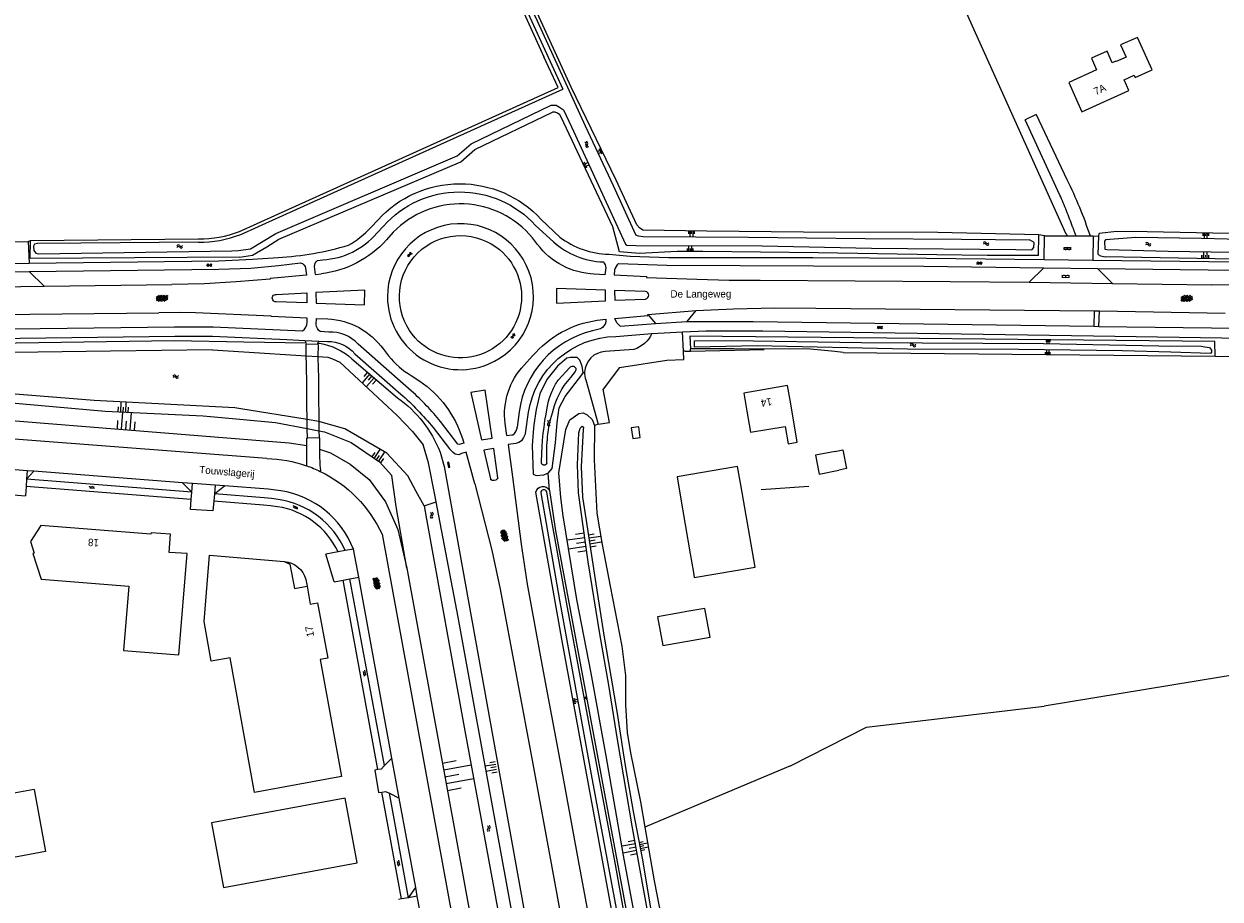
# Model space of a CAD drawing. Extents: x 99476 to 102828, y 406437 to 407931.
# Tile 145 of 162: x 102134 to 102458, y 406568 to 406805. Entities that reach past the tile are written whole.
import ezdxf

# ---------------------------------------------------------------- set-up
doc = ezdxf.new("R2010")
doc.units = 0
doc.header["$MEASUREMENT"] = 0
doc.linetypes.add('DGN Style 2', pattern=[60.553652, 36.332191, -24.221461])
for name, color, linetype, lineweight in [('BG_bijgebouw', 253, 'Continuous', 0), ('BG_dakoverstek bijgebouw', 253, 'Continuous', 0), ('BG_gesloten verharding', 253, 'Continuous', 0), ('BG_heg haag', 253, 'Continuous', 0), ('BG_hek', 253, 'Continuous', 0), ('BG_hoofdgebouw', 253, 'Continuous', 13), ('BG_huisnummer', 253, 'Continuous', 0), ('BG_insteek sloot', 253, 'Continuous', 0), ('BG_kant gesloten verharding', 253, 'Continuous', 0), ('BG_kant onverhard', 253, 'DGN Style 2', 0), ('BG_kant open verharding', 253, 'Continuous', 0), ('BG_kant sloot', 253, 'Continuous', 0), ('BG_kant verharding', 253, 'Continuous', 0), ('BG_kunstwerk', 253, 'Continuous', 0), ('BG_open verharding', 253, 'Continuous', 0), ('BG_overig opstal', 253, 'Continuous', 0), ('BG_raster', 253, 'Continuous', 0), ('BG_straatnaam', 253, 'Continuous', 0), ('BG_talud', 253, 'Continuous', 0), ('BG_taludsymbool', 253, 'Continuous', 0), ('BG_vlakafsluiter', 253, 'Continuous', 0), ('BG_walbescherming', 253, 'Continuous', 0), ('BG_watersymbool', 253, 'Continuous', 0)]:
    doc.layers.add(name, color=color, linetype=linetype, lineweight=lineweight)
doc.styles.add('Style-WORKING', font='WORKING.shx')

# ---------------------------------------------------------------- blocks, each defined once
blk = doc.blocks.new('S04')
at = {"layer": 'BG_taludsymbool', "linetype": 'Continuous', "lineweight": 0}
for p, q in [((-0.5, 0), (-0.5, -0.5)), ((-0.25, 0), (-0.25, -1)), ((0, 0), (0, -0.5)), ((0.25, 0), (0.25, -1)), ((0.5, 0), (0.5, -0.5))]:
    blk.add_line(p, q, dxfattribs=at)
blk = doc.blocks.new('WATERS')
at = {"layer": 'BG_watersymbool', "linetype": 'Continuous', "lineweight": 0}
for centre, start, end in [((-0.375, 0.25), 28.07249, 151.92751), ((-0.375, -0.2), 28.07249, 151.92751), ((0.375, 0.65), 208.07249, 331.92751), ((0.375, 0.2), 208.07249, 331.92751)]:
    blk.add_arc(centre, 0.425, start, end, dxfattribs=at)
blk = doc.blocks.new('S02OV6')
at = {"layer": 'BG_open verharding', "linetype": 'Continuous', "lineweight": 0}
for p, q in [((0, 0.20784), (1.371449, 0.20784)), ((0.085505, 0.20784), (0.085505, 0.268177)), ((0.485, -0.192), (0.486, 0.207)), ((0.885505, 0.20784), (0.885505, 0.31106)), ((1.285, -0.193), (1.285, 0.207)), ((0.268333, -0.19216), (1.549656, -0.19216)), ((0.885505, -0.32925), (0.885505, -0.19216))]:
    blk.add_line(p, q, dxfattribs=at)
blk = doc.blocks.new('S01GV4')
at = {"layer": 'BG_gesloten verharding', "linetype": 'Continuous', "lineweight": 0}
for p, q in [((0, 0.278304), (0.9421, 0.823239)), ((0, -0.181671), (1.741927, 0.823239)), ((0, 0.098949), (1.593645, -0.823239)), ((0.117, -0.579), (1.53, 0.238)), ((0.163, 0.466), (2.296, -0.767)), ((0.531, -0.801), (3.134, 0.701)), ((0.567, 0.694), (2.709, -0.545)), ((1.118159, 0.823239), (3.097745, -0.32208)), ((1.293565, -0.823239), (3.161206, 0.256049)), ((1.529745, 0.23842), (2.542019, 0.823239)), ((1.91699, 0.823239), (3.161206, 0.104286)), ((2.715943, 0.823239), (3.161206, 0.565645)), ((0, -0.363991), (0.793486, -0.823239)), ((2.092105, -0.823239), (3.161206, -0.205903))]:
    blk.add_line(p, q, dxfattribs=at)
blk = doc.blocks.new('S01GV2')
at = {"layer": 'BG_gesloten verharding', "linetype": 'Continuous', "lineweight": 0}
for p, q in [((-0.011625, -0.500414), (0.648313, 0.582897)), ((0.006945, 0.298967), (0.268018, 0.727007)), ((0.618374, -0.705844), (0.009489, 0.408468)), ((0.63697, 0.094645), (0.291267, 0.726467)), ((0.172792, -0.724773), (-0.009122, -0.392669)), ((0.31767, -0.728139), (0.629741, -0.216538))]:
    blk.add_line(p, q, dxfattribs=at)
blk = doc.blocks.new('S02OV2')
at = {"layer": 'BG_open verharding', "linetype": 'Continuous', "lineweight": 0}
for p, q in [((0.052866, 0.482148), (0.183301, 0.482148)), ((0.183301, -1.01785), (0.183301, 0.982147)), ((0.183301, 0.895191), (0.705039, 0.895191)), ((0.705039, -1.01785), (0.705039, 0.982147)), ((0.705039, 0.43867), (0.835473, 0.43867)), ((0.052866, -0.517416), (0.183301, -0.517416)), ((0.183301, -0.017851), (0.705039, -0.017851)), ((0.183301, -0.930894), (0.705039, -0.930894)), ((0.705039, -0.473938), (0.835473, -0.473938))]:
    blk.add_line(p, q, dxfattribs=at)

msp = doc.modelspace()

# ---------------------------------------------------------------- linework, layer by layer
at = {"layer": 'BG_bijgebouw', "linetype": 'Continuous', "lineweight": 0}
for p, q in [((102311.492, 406676.941), (102314.235, 406661.005)), ((102313.313, 406645.395), (102311.412, 406645.057)), ((102319.6, 406638.47), (102318.18, 406646.26))]:
    msp.add_line(p, q, dxfattribs=at)
at = {"layer": 'BG_bijgebouw', "linetype": 'Continuous', "lineweight": 0, "flags": 128}
for points in [[(102327.91, 406679.722), (102327.07, 406684.651), (102310.652, 406681.87), (102311.492, 406676.941)], [(102315.104, 406655.964), (102315.33, 406654.65), (102331.801, 406657.419), (102327.91, 406679.722)], [(102305.35, 406643.98), (102306.77, 406636.21), (102319.6, 406638.47)], [(102184.628, 406588.157), (102187.854, 406570.641), (102224.042, 406577.307), (102220.815, 406594.824), (102184.628, 406588.157)]]:
    msp.add_lwpolyline(points, dxfattribs=at)
at = {"layer": 'BG_dakoverstek bijgebouw', "linetype": 'Continuous', "lineweight": 0}
for p, q in [((102353.45, 406688.768), (102354.648, 406689.003)), ((102354.898, 406683.776), (102354.47, 406683.687)), ((102314.235, 406661.005), (102315.104, 406655.964)), ((102311.412, 406645.057), (102305.35, 406643.98)), ((102318.18, 406646.26), (102313.313, 406645.395))]:
    msp.add_line(p, q, dxfattribs=at)
at = {"layer": 'BG_dakoverstek bijgebouw', "linetype": 'Continuous', "lineweight": 0, "flags": 128}
for points in [[(102300.276, 406695.452), (102298.262, 406695.159), (102298.684, 406692.256), (102300.698, 406692.549), (102300.276, 406695.452)], [(102353.45, 406688.768), (102348.164, 406687.704), (102349.184, 406682.623), (102354.47, 406683.687)], [(102354.648, 406689.003), (102355.552, 406689.181), (102356.517, 406684.113), (102354.898, 406683.776)]]:
    msp.add_lwpolyline(points, dxfattribs=at)
at = {"layer": 'BG_heg haag', "linetype": 'Continuous', "lineweight": 0}
for p, q in [((102314.284, 406715.917), (102334.258, 406716.359)), ((102312.822, 406715.885), (102314.284, 406715.917)), ((102333.463, 406678.475), (102346.337, 406679.357)), ((102361.991, 406614.034), (102410.085, 406619.753))]:
    msp.add_line(p, q, dxfattribs=at)
at = {"layer": 'BG_hek', "linetype": 'Continuous', "lineweight": 0}
for p, q in [((102423.368, 406747.131), (102424.93, 406747.087)), ((102456.35, 406714.561), (102463.889, 406714.471))]:
    msp.add_line(p, q, dxfattribs=at)
at = {"layer": 'BG_hek', "linetype": 'Continuous', "lineweight": 0, "flags": 128}
msp.add_lwpolyline([(102416.045, 406747.605), (102366.529, 406857.603), (102440.707, 406890.719), (102480.729, 406801.486), (102462.446, 406793.008), (102482.508, 406747.317)], dxfattribs=at)
at = {"layer": 'BG_hoofdgebouw', "linetype": 'Continuous', "lineweight": 13}
for p, q in [((102138.369, 406668.678), (102135.61, 406664.356)), ((102210.14, 406654.1), (102210.481, 406652.259)), ((102136.545, 406597.21), (102111.462, 406592.622)), ((102136.545, 406597.21), (102139.606, 406580.378)), ((102139.606, 406580.378), (102114.521, 406575.797))]:
    msp.add_line(p, q, dxfattribs=at)
at = {"layer": 'BG_hoofdgebouw', "linetype": 'Continuous', "lineweight": 13, "flags": 128}
for points in [[(102420.308, 406780.78), (102433.045, 406786.54), (102431.749, 406789.406), (102434.482, 406790.641), (102434.74, 406790.069), (102439.294, 406792.128), (102435.326, 406800.903), (102430.787, 406798.85), (102432.271, 406795.568), (102429.538, 406794.332), (102429.481, 406794.459), (102428.542, 406794.034), (102427.129, 406797.158), (102422.883, 406795.238), (102424.298, 406792.109), (102416.732, 406788.687), (102420.308, 406780.78)], [(102341.44, 406701.641), (102340.61, 406706.572), (102328.731, 406704.58), (102329.561, 406699.651)], [(102329.561, 406699.651), (102330.522, 406693.936), (102339.976, 406695.52), (102340.756, 406690.861), (102343.186, 406691.268), (102341.44, 406701.641)], [(102177.997, 406661.126), (102173.105, 406661.38), (102173.509, 406666.336), (102168.234, 406666.751), (102168.203, 406666.343), (102138.369, 406668.678)], [(102135.61, 406664.356), (102136.589, 406661.221), (102136.208, 406661.129), (102138.506, 406654.127), (102162.183, 406652.272), (102160.786, 406634.798), (102175.781, 406633.633), (102177.997, 406661.126)], [(102210.481, 406652.259), (102211.349, 406647.385), (102213.301, 406647.753), (102216.06, 406632.724), (102214.041, 406632.372), (102219.815, 406600.725), (102196.218, 406596.417), (102189.608, 406632.865), (102184.514, 406631.953), (102182.569, 406642.734), (102184.017, 406660.623), (102204.293, 406658.969)], [(102204.293, 406658.969), (102205.844, 406658.24), (102207.086, 406651.618), (102210.481, 406652.259)]]:
    msp.add_lwpolyline(points, dxfattribs=at)
at = {"layer": 'BG_hoofdgebouw', "linetype": 'Continuous', "lineweight": 13, "extrusion": (0, 0, -1)}
msp.add_arc((-102203.733717, 406652.352157), 6.640438, 94.83139, 164.739259, dxfattribs=at)
at = {"layer": 'BG_insteek sloot', "linetype": 'Continuous', "lineweight": 0}
for p, q in [((102278.434, 406787.313), (102274.605, 406795.678)), ((102135.561, 406745.93), (102181.059, 406746.38)), ((102408.575, 406741.832), (102408.664, 406747.446)), ((102424.729, 406742.089), (102424.93, 406747.087)), ((102424.93, 406747.087), (102424.96, 406747.828)), ((102314.128, 406719.969), (102314.306, 406716.53)), ((102174.518, 406718.837), (102193.322, 406718.47)), ((102193.322, 406718.47), (102210.138, 406718.142)), ((102213.426, 406718.078), (102213.867, 406718.069)), ((102222.633, 406713.822), (102234.986, 406703.286)), ((102355.63, 406715.558), (102353.365, 406715.781)), ((102355.63, 406715.558), (102456.35, 406714.561)), ((102210.507, 406694.933), (102213.685, 406694.328)), ((102246.498, 406688.576), (102247.606, 406684.691)), ((102275.381, 406682.752), (102275.773, 406682.915))]:
    msp.add_line(p, q, dxfattribs=at)
at = {"layer": 'BG_insteek sloot', "linetype": 'Continuous', "lineweight": 0, "flags": 128}
for points in [[(102180.229906, 407000), (102186.262, 406986.988), (102196.363, 406964.802), (102206.562, 406942.616), (102217.826, 406918.42), (102227.243, 406897.867), (102236.178, 406878.054), (102254.093, 406839.073), (102264.577, 406816.651), (102268.708, 406808.561), (102274.605, 406795.678)], [(102408.664, 406747.446), (102381.256, 406748.045), (102344.89, 406748.17), (102318.766, 406748.404), (102301.428, 406748.65), (102300.481, 406749.345), (102299.785, 406750.161), (102294.152, 406762.238), (102281.998, 406787.456), (102268.977, 406815.988), (102260.139, 406835.201), (102246.76, 406863.63), (102235.619, 406887.672), (102218.898, 406924.381), (102195.814, 406974.509), (102184.145636, 407000)], [(102192.15, 406748.362), (102201.75, 406752.696), (102278.434, 406787.313)], [(102192.138, 406741.416), (102195.715, 406741.92), (102199.532, 406744.186), (102202.801, 406746.211), (102252.121, 406767.235), (102255.947, 406770.567), (102276.925, 406780.683)], [(102310.683, 406742.89), (102300.525, 406742.326), (102295.097, 406742.853), (102293.275, 406749.549), (102279.285, 406779.295)], [(102192.138, 406741.416), (102135.52, 406741.011), (102135.561, 406745.93)], [(102482.508, 406747.317), (102473.516, 406747.523), (102437.959, 406748.277), (102429.754, 406748.36), (102424.96, 406747.828)], [(102408.575, 406741.832), (102394.616, 406741.846), (102381.052, 406741.97), (102348.911, 406742.58), (102317.671, 406742.9), (102310.683, 406742.89)], [(102424.729, 406742.089), (102425.317, 406741.748), (102426.621, 406741.491)], [(102565.796, 406739.695), (102565.811, 406738.931), (102426.621, 406741.491)], [(102456.35, 406714.561), (102456.331, 406718.501), (102314.128, 406719.969)], [(102000, 406716.1637), (102088.805, 406717.572), (102174.518, 406718.837)], [(102353.365, 406715.781), (102346.777, 406716.428), (102326.059, 406716.568), (102314.306, 406716.53)], [(102285.202, 406710.025), (102284.952, 406711.811), (102284.374, 406713.461), (102283.584, 406714.157), (102281.839, 406714.244), (102280.79, 406714.062), (102278.256, 406711.887), (102275.436, 406708.242), (102273.547, 406704.341), (102272.503, 406700.113), (102271.846, 406695.965), (102271.681, 406693.985), (102271.413, 406690.404), (102271.716, 406682.57)], [(102275.773, 406682.915), (102276.882, 406684.092), (102277.791, 406691.099), (102278.218, 406696.637), (102278.734, 406700.523), (102280.324, 406703.649), (102284.917, 406709.462), (102285.202, 406710.025)], [(102000, 406703.403961), (102009.612, 406703.883), (102023.522, 406705.767), (102038.732, 406707.019), (102063.566, 406706.09), (102097.973, 406704.63), (102110.16, 406703.682), (102155.779, 406699.639), (102182.33, 406698.375), (102192.288, 406697.458)], [(102192.288, 406697.458), (102201.905, 406696.573), (102210.507, 406694.933)], [(102213.685, 406694.328), (102215.153, 406694.048), (102222.392, 406691.19), (102230.079, 406685.911), (102233.384, 406682.229)], [(102247.606, 406684.691), (102290.966, 406443.966), (102292.233668, 406437.124)], [(102237.501, 406657.125), (102234.615, 406673.798), (102233.384, 406682.229)], [(102271.716, 406682.57), (102272.505, 406682.269), (102274.569, 406682.415), (102275.381, 406682.752)], [(102296.722, 406544.117), (102288.707, 406587.927), (102279.447, 406637.943), (102272.423, 406677.761)], [(102276.079, 406678.208), (102277.768, 406667.221), (102287.076, 406617.369), (102294.016, 406580.028), (102300.459, 406544.972)], [(102237.501, 406657.125), (102277.405, 406438.502), (102277.657019, 406437.124)]]:
    msp.add_lwpolyline(points, dxfattribs=at)
at = {"layer": 'BG_insteek sloot', "linetype": 'Continuous', "lineweight": 0}
for centre, radius, start, end in [((102277.131367, 406778.333544), 2.358502, 24.057636, 95.019763), ((102181.773473, 406774.404765), 28.033871, 268.539598, 291.724406)]:
    msp.add_arc(centre, radius, start, end, dxfattribs=at)
at = {"layer": 'BG_insteek sloot', "linetype": 'Continuous', "lineweight": 0, "extrusion": (0, 0, -1)}
for centre, radius, start, end in [((-102210.758824, 406700.483374), 17.858191, 100.023241, 131.675791), ((-102215.80609, 406676.416234), 33.012926, 125.51963, 158.387125), ((-102274.333778, 406677.307459), 1.963867, 13.352576, 152.706106)]:
    msp.add_arc(centre, radius, start, end, dxfattribs=at)
at = {"layer": 'BG_kant gesloten verharding', "linetype": 'Continuous', "lineweight": 0, "flags": 128}
for points in [[(102266.13, 406681.844), (102268.418, 406663.612), (102270.1, 406652.831), (102274.44, 406629.149), (102278.878, 406605.136), (102283.859, 406577.932), (102289.097, 406549.798), (102293.888, 406523.718), (102299.148, 406495.332), (102304.115, 406468.173), (102309.104, 406440.647), (102309.760752, 406437.124)], [(102255.897, 406680.026), (102260.5, 406662.015), (102262.734, 406651.492), (102267.224, 406627.772), (102271.611, 406604.132), (102276.758, 406576.139), (102281.746, 406548.979), (102286.599, 406522.293), (102291.674, 406494.117), (102296.628, 406466.821), (102301.73, 406439.281), (102302.125498, 406437.124)]]:
    msp.add_lwpolyline(points, dxfattribs=at)
at = {"layer": 'BG_kant onverhard', "linetype": 'DGN Style 2', "lineweight": 0}
for p, q in [((102414.361, 406758.208), (102404.912, 406778.552)), ((102407.91, 406779.981), (102416.201, 406762.432))]:
    msp.add_line(p, q, dxfattribs=at)
at = {"layer": 'BG_kant onverhard', "linetype": 'DGN Style 2', "lineweight": 0, "extrusion": (0, 0, -1)}
msp.add_arc((-102314.42341, 406711.484685), 113.816988, 153.4086, 161.747904, dxfattribs=at)
at = {"layer": 'BG_kant onverhard', "linetype": 'DGN Style 2', "lineweight": 0}
for centre, radius, start, end in [((102258.586584, 406690.898412), 169.694577, 20.247625, 23.369006), ((102268.339333, 406694.343417), 159.352315, 19.345855, 20.299074)]:
    msp.add_arc(centre, radius, start, end, dxfattribs=at)
at = {"layer": 'BG_kant open verharding', "linetype": 'Continuous', "lineweight": 0}
for p, q in [((102210.138, 406718.142), (102210.205, 406717.845)), ((102213.416, 406717.877), (102213.426, 406718.078)), ((102295.063, 406711.467), (102290.624, 406705.642))]:
    msp.add_line(p, q, dxfattribs=at)
at = {"layer": 'BG_kant open verharding', "linetype": 'Continuous', "lineweight": 0, "flags": 128}
for points in [[(102209.849, 406718.835), (102209.982, 406718.586), (102210.054, 406718.405), (102210.078, 406718.405), (102210.138, 406718.142)], [(102213.426, 406718.078), (102213.437, 406718.282), (102213.504, 406718.305), (102213.567, 406718.454), (102213.651, 406718.653)], [(102210.3, 406684.89), (102210.445, 406685.165), (102210.436, 406688.97), (102210.417, 406690.361)], [(102210.417, 406690.361), (102210.389, 406692.34), (102210.549, 406692.344)], [(102213.718, 406692.425), (102213.845, 406692.428), (102213.861, 406689.349)], [(102213.861, 406689.349), (102213.868, 406688.084), (102213.935, 406685.062), (102214.095, 406683.595), (102214.034, 406683.346)]]:
    msp.add_lwpolyline(points, dxfattribs=at)
at = {"layer": 'BG_kant sloot', "linetype": 'Continuous', "lineweight": 0}
for p, q in [((102181.036, 406745.48), (102149.242, 406745.14)), ((102184.874, 406716.257), (102193.38, 406715.724)), ((102278.487, 406708.046), (102281.615, 406711.474)), ((102283.072, 406710.378), (102281.811, 406708.822)), ((102241.978, 406690.302), (102241.917, 406690.507)), ((102273.977, 406685.879), (102274.029, 406688.264)), ((102242.184, 406674.064), (102240.046, 406677.926)), ((102275.911, 406674.418), (102275.365, 406677.775))]:
    msp.add_line(p, q, dxfattribs=at)
at = {"layer": 'BG_kant sloot', "linetype": 'Continuous', "lineweight": 0, "flags": 128}
for points in [[(102181.262766, 407000), (102182.379, 406997.586), (102195.581, 406968.412), (102206.843, 406944.645), (102223.145, 406908.679), (102244.43, 406861.885), (102260.175, 406828.245), (102266.402, 406816.106), (102279.721, 406786.907)], [(102182.654659, 407000), (102190.166, 406983.794), (102201.782, 406958.593), (102215.582, 406928.33), (102230.712, 406895.893), (102245.515, 406863.059), (102258.743, 406835.007), (102267.54, 406816.25), (102272.774, 406805.347), (102285.747, 406776.974), (102293.337, 406760.777), (102299.369, 406747.533), (102299.387, 406747.416), (102300.128, 406747.121), (102301.471, 406746.932), (102329.974, 406746.82), (102361.631, 406746.468), (102387.671, 406746.283), (102406.102, 406746.07)], [(102192.502, 406747.533), (102202.121, 406751.875), (102279.721, 406786.907)], [(102191.909, 406743.202), (102195.107, 406743.652), (102198.599, 406745.725), (102201.97, 406747.813), (102251.154, 406768.78), (102254.947, 406772.083), (102276.569, 406782.51)], [(102276.569, 406782.51), (102277.925, 406782.504), (102278.835, 406782.031), (102279.954, 406781.296), (102282.098, 406776.698), (102296.722, 406744.903), (102297.086, 406744.615), (102299.458, 406744.506)], [(102299.458, 406744.506), (102333.756, 406744.406), (102363.354, 406743.851), (102402.389, 406743.465), (102406.711, 406743.333), (102407.283, 406744.008), (102407.386, 406745.332), (102406.102, 406746.07)], [(102473.518, 406745.893), (102452.659, 406746.453), (102434.931, 406746.674), (102426.7, 406746.063), (102426.387, 406745.709), (102426.51, 406743.57), (102427.028, 406743.491), (102443.643, 406743.009), (102461.138, 406742.752), (102473.521, 406742.371)], [(102149.242, 406745.14), (102137.473, 406745.068), (102136.654, 406744.876), (102136.391, 406744.337), (102136.488, 406743.181), (102136.999, 406742.447), (102137.621, 406742.302), (102190.106, 406743.094), (102191.909, 406743.202)], [(102184.874, 406716.257), (102157.264, 406715.907), (102065.353, 406714.663), (102015.458, 406713.67), (102000, 406713.554298)], [(102441.139, 406717.4), (102452.556, 406717.239), (102453.622, 406717.115), (102454.84, 406716.876), (102455.43, 406716.163), (102455.369, 406715.628), (102455.09, 406715.308), (102444.419, 406715.66), (102431.253, 406716.022), (102403.127, 406716.362), (102373.057, 406716.463), (102332.397, 406717.348), (102315.39, 406717.036), (102315.37, 406718.726), (102325.475, 406718.843)], [(102325.475, 406718.843), (102360.64, 406718.273), (102409.915, 406717.979), (102441.139, 406717.4)], [(102192.57, 406700.331), (102190.883, 406700.607), (102152.786, 406702.541), (102099.731, 406706.752), (102071.398, 406708.416), (102041.973, 406709.548), (102016.623, 406707.461), (102000.578, 406705.745), (102000, 406705.700302)], [(102245.459, 406675.137), (102245.1, 406677.026), (102243.356, 406685.705), (102241.978, 406690.302)], [(102275.392, 406685.578), (102275.442, 406689.89), (102275.474, 406691.659)], [(102273.755, 406677.53), (102278.858, 406648.439), (102287.434, 406601.22), (102295.139, 406559.661), (102297.993, 406544.408)], [(102242.184, 406674.064), (102242.825, 406670.386), (102253.009, 406614.066), (102266.86, 406539.03), (102276.609, 406483.582), (102285.074473, 406437.124)], [(102289.072751, 406437.124), (102282.342, 406474.195), (102261.743, 406586.777), (102251.403, 406643.85), (102245.459, 406675.137)], [(102299.658, 406544.788), (102294.004, 406576.872), (102287.872, 406609.593), (102280.705, 406647.977), (102275.911, 406674.418)]]:
    msp.add_lwpolyline(points, dxfattribs=at)
at = {"layer": 'BG_kant sloot', "linetype": 'Continuous', "lineweight": 0}
for centre, radius, start, end in [((102181.776018, 406774.392292), 28.921761, 268.533819, 291.768788), ((102299.808836, 406693.854453), 23.544703, 147.19077, 167.01713), ((102306.016151, 406687.37525), 32.339641, 138.45775, 143.499132), ((102301.192749, 406690.747971), 25.734879, 160.958618, 177.971273), ((102274.57478, 406677.555375), 0.820173, 15.532151, 181.772933)]:
    msp.add_arc(centre, radius, start, end, dxfattribs=at)
at = {"layer": 'BG_kant sloot', "linetype": 'Continuous', "lineweight": 0, "extrusion": (0, 0, -1)}
for centre, radius, start, end in [((-102282.373175, 406710.965449), 0.912937, 33.851984, 220.051226), ((-102289.407085, 406700.000293), 13.563984, 22.002504, 36.38207), ((-102292.065996, 406698.057235), 16.776544, 14.77269, 24.754143), ((-102361.57057, 406684.124684), 87.639377, 2.707158, 11.992691), ((-102274.686137, 406685.736194), 0.723373, 192.632038, 11.385974)]:
    msp.add_arc(centre, radius, start, end, dxfattribs=at)
at = {"layer": 'BG_kant verharding', "linetype": 'Continuous', "lineweight": 0}
for p, q in [((102227.728, 406749.369), (102229.699, 406751.493)), ((102229.331, 406747.883), (102231.152, 406749.811)), ((102272.322, 406749.988), (102277.183, 406745.516)), ((102273.878, 406751.619), (102278.911, 406746.814)), ((102128.197, 406745.561), (102134.983, 406745.628)), ((102134.983, 406745.628), (102135.169, 406739.713)), ((102233.828, 406748.12), (102231.938, 406746.034)), ((102272.888, 406744.842), (102271.514, 406746.605)), ((102410.066, 406740.735), (102410.217, 406747.133)), ((102410.217, 406747.133), (102416.335, 406747.132)), ((102416.335, 406747.132), (102418.694, 406747.132)), ((102418.694, 406747.132), (102422.514, 406747.132)), ((102422.514, 406747.132), (102423.368, 406747.131)), ((102423.368, 406747.131), (102423.274, 406740.582)), ((102128.141, 406739.655), (102135.169, 406739.713)), ((102213.33, 406740.446), (102214.735, 406740.665)), ((102410.066, 406740.735), (102423.274, 406740.582)), ((102423.274, 406740.582), (102462.489, 406740.071)), ((102128.28, 406737.435), (102135.221, 406737.529)), ((102135.221, 406737.529), (102139.274, 406733.507)), ((102212.77, 406736.71), (102212.506, 406738.818)), ((102212.77, 406736.71), (102214.317, 406736.901)), ((102406.05, 406734.56), (102410.023, 406738.498)), ((102410.023, 406738.498), (102424.567, 406738.323)), ((102424.567, 406738.323), (102428.585, 406734.267)), ((102424.567, 406738.323), (102462.013, 406737.812)), ((102124.074, 406733.28), (102139.274, 406733.507)), ((102139.274, 406733.507), (102173.828, 406733.932)), ((102406.05, 406734.56), (102428.585, 406734.267)), ((102428.585, 406734.267), (102455.478, 406733.876)), ((102579.812, 406731.162), (102455.478, 406733.876)), ((102210.428, 406729.039), (102202.12, 406729.289)), ((102000, 406724.304434), (102170.361, 406726.328)), ((102302.767, 406725.82), (102315.822, 406726.971)), ((102313.419, 406723.921), (102315.822, 406726.971)), ((102423.629, 406726.811), (102423.493, 406722.641)), ((102423.629, 406726.811), (102425.038, 406726.8)), ((102424.922, 406722.557), (102425.038, 406726.8)), ((102425.038, 406726.8), (102459.092, 406726.199)), ((102295.244, 406722.694), (102304.794, 406723.426)), ((102302.767, 406725.82), (102304.794, 406723.426)), ((102304.794, 406723.426), (102313.419, 406723.921)), ((102423.493, 406722.641), (102424.922, 406722.557)), ((102216.32, 406721.047), (102214.018, 406721.217)), ((102289.93, 406721.976), (102287.725, 406721.426)), ((102294.056, 406719.931), (102303.861, 406720.731)), ((102303.861, 406720.731), (102312.116, 406721.132)), ((102312.368, 406715.873), (102312.116, 406721.132)), ((102424.922, 406722.557), (102462.999, 406722.123)), ((102209.849, 406718.835), (102213.651, 406718.653)), ((102213.651, 406718.653), (102216.004, 406718.541)), ((102238.736, 406705.12), (102224.281, 406717.803)), ((102231.132, 406716.467), (102232.558, 406714.63)), ((102298.949, 406716.343), (102291.241, 406715.838)), ((102223.377, 406715.233), (102235.834, 406704.313)), ((102269.23, 406712.082), (102271.522, 406714.622)), ((102312.473, 406713.671), (102312.368, 406715.873)), ((102238.698, 406709.291), (102241.002, 406707.815)), ((102285.934, 406708.116), (102289.304, 406696.119)), ((102292.379, 406696.6), (102290.624, 406705.642)), ((102251.289, 406690.732), (102246.605, 406696.843)), ((102267.899, 406699.517), (102267.41, 406695.302)), ((102269.645, 406693.63), (102270.414, 406699.358)), ((102244.6, 406695.218), (102249.037, 406689.506)), ((102264.598, 406693.101), (102264.134, 406696.319)), ((102134.713, 406683.523), (102126.925, 406684.094)), ((102134.526, 406681.214), (102134.376, 406679.27)), ((102134.713, 406683.523), (102134.526, 406681.214)), ((102134.526, 406681.214), (102136.505, 406683.385)), ((102179.235, 406677.696), (102134.526, 406681.214)), ((102136.505, 406683.385), (102134.713, 406683.523)), ((102176.774, 406680.289), (102136.505, 406683.385)), ((102134.376, 406679.27), (102134.18, 406676.708)), ((102179.085, 406675.779), (102134.376, 406679.27)), ((102179.437, 406680.084), (102176.774, 406680.289)), ((102176.774, 406680.289), (102179.235, 406677.696)), ((102179.085, 406675.779), (102179.235, 406677.696)), ((102179.235, 406677.696), (102179.437, 406680.084)), ((102185.595, 406679.589), (102179.437, 406680.084)), ((102185.595, 406679.589), (102185.38, 406677.238)), ((102185.38, 406677.238), (102188.134, 406679.404)), ((102188.134, 406679.404), (102185.595, 406679.589)), ((102178.886, 406673.062), (102179.085, 406675.779)), ((102185.225, 406675.284), (102184.986, 406672.632)), ((102185.38, 406677.238), (102185.225, 406675.284)), ((102218.85, 406661.538), (102215.58, 406660.923)), ((102220.779, 406661.895), (102218.85, 406661.538)), ((102223.012, 406662.298), (102220.779, 406661.895)), ((102224.516, 406654.668), (102223.012, 406662.298)), ((102222.095, 406654.219), (102224.516, 406654.668)), ((102233.441, 406605.69), (102224.516, 406654.668)), ((102217.819, 406653.439), (102220.23, 406653.873)), ((102220.23, 406653.873), (102222.095, 406654.219)), ((102229.598, 406602.599), (102220.23, 406653.873)), ((102231.439, 406603.652), (102222.095, 406654.219)), ((102233.441, 406605.69), (102231.439, 406603.652)), ((102235.373, 406594.878), (102233.441, 406605.69)), ((102229.598, 406602.599), (102228.778, 406602.432)), ((102229.852, 406596.362), (102230.724, 406596.48)), ((102236.003, 406567.589), (102230.724, 406596.48)), ((102237.906, 406567.889), (102232.752, 406596.164)), ((102232.752, 406596.164), (102235.373, 406594.878)), ((102239.882, 406570.621), (102235.373, 406594.878)), ((102237.906, 406567.889), (102239.882, 406570.621)), ((102240.311, 406568.312), (102239.882, 406570.621)), ((102236.003, 406567.589), (102235.212, 406567.438)), ((102237.906, 406567.889), (102236.003, 406567.589)), ((102240.301, 406568.31), (102237.906, 406567.889)), ((102240.311, 406568.312), (102240.301, 406568.31)), ((102241.264, 406562.943), (102240.311, 406568.312))]:
    msp.add_line(p, q, dxfattribs=at)
at = {"layer": 'BG_kant verharding', "linetype": 'Continuous', "lineweight": 0, "flags": 128}
for points in [[(102292.226, 406742.143), (102297.998, 406741.648), (102308.421, 406741.308), (102347.459, 406741.297), (102378.245, 406741.118), (102410.066, 406740.735)], [(102135.169, 406739.713), (102186.617, 406740.413), (102195.718, 406740.795), (102202.606, 406741.262)], [(102135.221, 406737.529), (102186.607, 406738.135), (102195.255, 406738.386), (102202.763, 406739.133), (102208.718, 406739.819)], [(102294.845, 406739.624), (102307.888, 406739.18), (102347.661, 406739.057), (102377.404, 406738.933), (102410.023, 406738.498)], [(102210.073, 406738.373), (102210.327, 406736.535), (102200.446, 406735.619), (102200.45, 406735.412), (102191.312, 406734.701), (102182.695, 406734.158), (102173.828, 406733.932)], [(102291.398, 406738.467), (102291.145, 406736.596), (102288.242, 406736.796)], [(102293.756, 406737.953), (102293.655, 406736.547), (102302.394, 406736.157), (102302.408, 406735.912), (102316.007, 406735.374), (102324.775, 406735.171), (102333.21, 406735.156), (102384.638, 406734.768), (102406.05, 406734.56)], [(102212.819, 406731.793), (102212.925, 406728.929), (102226.022, 406728.471), (102226.084, 406732.427), (102212.819, 406731.793)], [(102291.311, 406729.534), (102291.264, 406732.393), (102278.047, 406732.843), (102278.009, 406728.891), (102291.311, 406729.534)], [(102202.178, 406731.303), (102210.381, 406731.733), (102210.428, 406729.039)], [(102302.115, 406732.093), (102293.761, 406732.353), (102293.785, 406729.686), (102302.144, 406730.04)], [(102210.531, 406723.753), (102210.52, 406724.844), (102200.854, 406725.269), (102200.777, 406725.404), (102180.287, 406726.32), (102176.311, 406726.375), (102170.361, 406726.328)], [(102315.822, 406726.971), (102325.925, 406727.421), (102337.141, 406727.619), (102348.275, 406727.524), (102423.629, 406726.811)], [(102212.9, 406723.095), (102212.994, 406724.743), (102216.083, 406724.678)], [(102289.019, 406724.283), (102291.34, 406724.563), (102291.361, 406723.836)], [(102295.244, 406722.694), (102294.327, 406723.545), (102293.797, 406724.785), (102302.782, 406725.571), (102302.767, 406725.82)], [(102313.419, 406723.921), (102319.83, 406723.976), (102331.283, 406723.949), (102423.493, 406722.641)], [(102000, 406720.300091), (102174.566, 406722.47), (102185.039, 406722.524), (102209.213, 406721.457)], [(102000, 406717.71901), (102174.675, 406719.95), (102184.885, 406719.987), (102204.969, 406719.068), (102209.849, 406718.835)], [(102312.116, 406721.132), (102318.479, 406721.402), (102326.622, 406721.442), (102333.87, 406721.431), (102423.486, 406720.035), (102463.952, 406719.467)], [(102295.063, 406711.467), (102307.861, 406713.454), (102312.473, 406713.671)], [(102257.729, 406691.863), (102260.553, 406692.365), (102258.702, 406705.396), (102254.774, 406704.699), (102257.729, 406691.863)], [(102199.53, 406686.84), (102070.993, 406696.663), (102067.107, 406696.889)], [(102264.598, 406693.101), (102265.92, 406693.25), (102266.153, 406693.276), (102266.626, 406693.627), (102266.983, 406694.175), (102267.361, 406695.045), (102267.41, 406695.302)], [(102269.645, 406693.63), (102269.123, 406692.516), (102268.523, 406691.666), (102267.811, 406691.154), (102266.982, 406690.931), (102266.369, 406690.839), (102264.97, 406690.627), (102266.13, 406681.844)], [(102252.529, 406692.258), (102252.958, 406690.997), (102251.629, 406690.611), (102251.289, 406690.732)], [(102255.897, 406680.026), (102253.578, 406688.551), (102252.262, 406688.177), (102251.529, 406687.85), (102251.014, 406687.921), (102250.541, 406688.028), (102250.025, 406688.447), (102249.037, 406689.506)], [(102262.099, 406681.605), (102261.03, 406689.516), (102258.319, 406689.062), (102260.135, 406681.381)], [(102262.099, 406681.605), (102261.939, 406681.297), (102261.583, 406680.942), (102261.152, 406680.841), (102260.596, 406680.914), (102260.356, 406681.074), (102260.135, 406681.381)], [(102203.378, 406678.093), (102199.912, 406678.544), (102188.134, 406679.404)], [(102202.492, 406673.784), (102200.546, 406674.048), (102198.642, 406674.238), (102185.225, 406675.284)], [(102202.674, 406675.739), (102200.865, 406675.975), (102198.819, 406676.148), (102185.38, 406677.238)], [(102230.771, 406666.319), (102266.163, 406472.888), (102266.808, 406468.947)], [(102231.439, 406603.652), (102230.55, 406602.727), (102229.598, 406602.599)], [(102230.724, 406596.48), (102231.674, 406596.656), (102232.752, 406596.164)]]:
    msp.add_lwpolyline(points, dxfattribs=at)
at = {"layer": 'BG_kant verharding', "linetype": 'Continuous', "lineweight": 0, "extrusion": (0, 0, -1)}
for centre, radius, start, end in [((-102251.846272, 406731.299451), 29.971338, 42.358087, 137.315095), ((-102251.816781, 406731.342574), 27.714904, 41.787639, 137.719706), ((-102252.006731, 406730.653476), 16.553132, 326.357965, 125.282679), ((-102211.064655, 406764.741276), 28.029604, 221.867584, 263.336818), ((-102252.006853, 406730.65335), 16.553164, 125.282083, 326.358562), ((-102289.0003, 406756.915893), 20.134177, 272.158403, 323.153625), ((-102208.428788, 406738.190125), 1.654351, 100.068125, 173.653462), ((-102214.236654, 406738.964573), 1.73685, 355.159046, 58.532775), ((-102288.804968, 406738.238819), 2.603052, 135.324528, 174.971061), ((-102202.070357, 406730.298265), 1.010485, 267.184036, 96.115107), ((-102215.888313, 406723.602204), 3.031051, 308.101098, 350.367027), ((-102215.034782, 406704.860549), 19.845154, 93.027763, 144.20756), ((-102293.07892, 406696.25522), 28.3203, 40.431435, 81.757839), ((-102288.837573, 406724.296937), 2.565179, 190.351704, 244.794412), ((-102294.589408, 406695.447109), 24.489701, 9.189213, 88.751946), ((-102296.277477, 406724.276834), 8.371545, 205.05942, 251.390317), ((-102216.159521, 406709.017016), 9.525254, 89.064477, 139.263641), ((-102283.240582, 406698.847297), 19.273136, 352.462073, 43.368796), ((-102224.125799, 406683.261554), 29.793923, 124.50172, 162.424893), ((-102186.367535, 406647.86397), 75.05614, 131.228188, 140.882353), ((-102198.697205, 406651.523642), 35.326175, 91.350841, 109.174573), ((-102198.715492, 406651.586957), 35.260367, 109.180298, 115.749655), ((-102198.700636, 406651.534321), 35.314232, 115.734263, 155.249943)]:
    msp.add_arc(centre, radius, start, end, dxfattribs=at)
at = {"layer": 'BG_kant verharding', "linetype": 'Continuous', "lineweight": 0}
for centre, radius, start, end in [((102251.994061, 406730.523474), 25.291174, 39.483446, 135.912383), ((102207.664893, 406768.518049), 27.734714, 300.42253, 316.335356), ((102252.014841, 406730.669057), 19.771962, 292.392635, 180.200116), ((102213.672295, 406761.18074), 20.543246, 272.965243, 319.661302), ((102291.706767, 406762.054084), 22.010181, 228.710355, 267.263656), ((102292.787336, 406765.056277), 22.920152, 232.740875, 268.596633), ((102197.102311, 406829.039566), 87.949939, 273.587772, 286.247112), ((102297.093018, 406736.968601), 3.479185, 130.250707, 163.564271), ((102252.014133, 406730.667996), 19.77125, 180.197048, 292.395703), ((102301.942837, 406731.063863), 1.043438, 281.115573, 80.503002), ((102207.850121, 406723.765643), 2.680909, 300.554954, 359.729794), ((102216.893324, 406711.063555), 9.999894, 42.372794, 93.286741), ((102293.981614, 406695.839213), 26.340631, 103.740634, 171.973906), ((102250.381466, 406728.927401), 22.849324, 218.735444, 239.247769), ((102291.508188, 406709.969878), 5.874202, 92.606997, 177.88175), ((102291.511278, 406709.969792), 5.877293, 177.882027, 198.385924), ((102190.8329, 406651.699143), 71.753014, 38.9879, 48.117054), ((102199.504964, 406653.178079), 25.214157, 21.20454, 81.164064), ((102199.291497, 406652.554668), 23.42978, 23.493945, 81.699335), ((102199.31932, 406652.497617), 21.521524, 24.838526, 81.52262)]:
    msp.add_arc(centre, radius, start, end, dxfattribs=at)
at = {"layer": 'BG_kunstwerk', "linetype": 'Continuous', "lineweight": 0}
for p, q in [((102210.205, 406717.845), (102213.416, 406717.877)), ((102213.642, 406696.866), (102213.685, 406694.328)), ((102210.549, 406692.344), (102210.507, 406694.933)), ((102213.685, 406694.328), (102213.718, 406692.425)), ((102213.718, 406692.425), (102210.549, 406692.344))]:
    msp.add_line(p, q, dxfattribs=at)
at = {"layer": 'BG_kunstwerk', "linetype": 'Continuous', "lineweight": 0, "flags": 128}
for points in [[(102210.249, 406714.666), (102210.187, 406717.517), (102210.205, 406717.845)], [(102213.416, 406717.877), (102213.438, 406717.57), (102213.423, 406714.467)], [(102210.475, 406697.399), (102210.434, 406701.433), (102210.406, 406706.841), (102210.303, 406712.219), (102210.249, 406714.666)], [(102213.423, 406714.467), (102213.421, 406714.071), (102213.533, 406708.712), (102213.545, 406703.431), (102213.621, 406698.071), (102213.642, 406696.866)], [(102210.507, 406694.933), (102210.488, 406696.147), (102210.475, 406697.399)]]:
    msp.add_lwpolyline(points, dxfattribs=at)
at = {"layer": 'BG_overig opstal', "linetype": 'Continuous', "lineweight": 0, "flags": 128}
msp.add_lwpolyline([(102248.489, 406685.781), (102248.814, 406684.39), (102249.155, 406684.47), (102248.83, 406685.86), (102248.489, 406685.781)], dxfattribs=at)
at = {"layer": 'BG_raster', "linetype": 'Continuous', "lineweight": 0}
for p, q in [((102481.038, 406631.397), (102410.085, 406619.753)), ((102341.418, 406603.6), (102324.401, 406596.459))]:
    msp.add_line(p, q, dxfattribs=at)
at = {"layer": 'BG_talud', "linetype": 'Continuous', "lineweight": 0, "flags": 128}
for points in [[(102000, 406698.927354), (102006.867, 406699.63), (102033.649, 406701.602), (102052.812, 406701.979), (102086.506, 406700.648), (102205.653, 406691.073), (102210.417, 406690.361)], [(102279.164, 406676.313), (102278.642, 406682.953), (102279.507, 406688.058), (102280.567, 406694.693), (102281.626, 406697.32), (102284.043, 406699.035), (102285.241, 406699.257), (102286.359, 406698.667), (102287.668, 406697.437), (102288.288, 406695.765)], [(102283.747, 406685.141), (102284.076, 406693.783), (102284.408, 406695.074), (102284.999, 406695.603), (102285.325, 406695.31), (102285.236, 406694.685), (102284.742, 406684.545), (102285.033, 406676.465), (102285.037, 406676.403), (102286.008, 406670.066), (102288.485, 406654.112), (102290.866, 406638.978), (102292.752, 406627.884), (102294.424, 406617.746), (102296.069, 406607.153), (102296.699, 406603.161), (102298.769, 406591.261), (102301.229, 406578.585), (102303.577, 406564.57)], [(102288.288, 406695.765), (102288.263, 406686.518), (102288.913, 406672.027), (102290.403, 406663.579), (102292.574, 406652.303), (102295.697, 406636.002), (102296.662, 406628.083), (102296.668, 406620.118), (102297.121, 406612.61), (102298.036, 406607.087), (102300.755, 406593.842), (102301.937, 406586.97)], [(102213.861, 406689.349), (102216.823, 406688.363), (102222.169, 406685.334), (102227.303, 406681.17), (102231.734, 406675.148), (102235.008, 406667.641), (102237.501, 406657.125)], [(102303.702, 406558.359), (102298.621, 406586.779), (102294.498, 406610.722), (102292.192, 406625.433), (102289.789, 406639.381), (102286.612, 406658.865), (102283.934, 406677.569), (102283.747, 406685.141)], [(102301.937, 406586.97), (102304.428, 406572.493), (102307.129, 406558.99), (102308.991, 406547.914), (102310.253, 406538.685), (102312.235, 406525.756), (102314.933, 406510.857), (102315.6, 406504.852), (102314.729, 406503.927), (102313.888, 406503.501), (102312.173, 406504.135), (102310.331, 406505.941), (102307.546, 406517.035), (102304.261, 406535.359), (102300.602, 406555.615), (102296.173, 406579.34), (102291.428, 406606.344), (102287.44, 406628.727), (102283.483, 406648.633), (102279.795, 406671.286), (102279.164, 406676.313)]]:
    msp.add_lwpolyline(points, dxfattribs=at)
at = {"layer": 'BG_vlakafsluiter', "linetype": 'Continuous', "lineweight": 0}
for p, q in [((102407.91, 406779.981), (102404.912, 406778.552)), ((102134.983, 406745.628), (102135.561, 406745.93)), ((102410.217, 406747.133), (102408.664, 406747.446)), ((102416.045, 406747.605), (102416.335, 406747.132)), ((102314.284, 406715.917), (102314.306, 406716.53)), ((102312.822, 406715.885), (102312.368, 406715.873)), ((102285.202, 406710.025), (102285.638, 406710.187)), ((102289.304, 406696.119), (102288.288, 406695.765)), ((102289.304, 406696.119), (102292.379, 406696.6)), ((102276.079, 406678.208), (102275.773, 406682.915)), ((102126.481, 406677.372), (102134.18, 406676.708)), ((102242.184, 406674.064), (102245.459, 406675.137)), ((102184.986, 406672.632), (102178.886, 406673.062)), ((102217.819, 406653.439), (102215.58, 406660.923)), ((102341.418, 406603.6), (102361.991, 406614.034)), ((102228.778, 406602.432), (102229.852, 406596.362)), ((102324.401, 406596.459), (102301.937, 406586.97))]:
    msp.add_line(p, q, dxfattribs=at)
at = {"layer": 'BG_walbescherming', "linetype": 'Continuous', "lineweight": 0}
for p, q in [((102193.38, 406715.724), (102210.249, 406714.666)), ((102210.249, 406714.666), (102213.423, 406714.467)), ((102210.475, 406697.399), (102192.57, 406700.331)), ((102213.642, 406696.866), (102210.475, 406697.399))]:
    msp.add_line(p, q, dxfattribs=at)
at = {"layer": 'BG_walbescherming', "linetype": 'Continuous', "lineweight": 0, "flags": 128}
for points in [[(102213.423, 406714.467), (102216.052, 406714.302), (102217.386, 406713.841), (102219.386, 406712.952), (102234.842, 406698.462), (102239.044, 406694.133), (102241.917, 406690.507)], [(102240.046, 406677.926), (102237.729, 406682.112), (102232.037, 406688.257), (102220.716, 406694.852), (102213.642, 406696.866)]]:
    msp.add_lwpolyline(points, dxfattribs=at)

# ---------------------------------------------------------------- block references
at = {"layer": 'BG_gesloten verharding', "linetype": 'Continuous', "lineweight": 0}
for name, p, rotation in [('S01GV2', (102238.436, 406741.835), 137.471956), ('S01GV2', (102183.987, 406738.858), 88.338888), ('S01GV2', (102392.59, 406740.112), 269.427061), ('S01GV4', (102169.598, 406730.25), 0.802089), ('S01GV4', (102450.234, 406730.15), 178.968787), ('S01GV2', (102266.028, 406720.23), 327.6606229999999), ('S01GV2', (102365.572, 406721.978), 90), ('S01GV4', (102263.488, 406667.464), 283.007505), ('S01GV4', (102229.665, 406651.476), 100.366323)]:
    msp.add_blockref(name, p, dxfattribs=dict(at, rotation=rotation))
at = {"layer": 'BG_open verharding', "linetype": 'Continuous', "lineweight": 0}
for name, p, rotation in [('S02OV2', (102416.394, 406743.236), 90), ('S02OV2', (102415.901, 406736.631), 268.510645), ('S02OV6', (102151.418, 406679.092), 355.298192), ('S02OV6', (102206.54, 406673.925), 338.049715), ('S02OV6', (102225.839, 406629.462), 280.30997), ('S02OV6', (102235.052, 406577.982), 280.30997)]:
    msp.add_blockref(name, p, dxfattribs=dict(at, rotation=rotation))
at = {"layer": 'BG_taludsymbool', "linetype": 'Continuous', "lineweight": 0}
for p, xscale, yscale, zscale, rotation in [((102290.321, 406770.187), 1.288566, 1.288566, 1.288566, 295.709954), ((102285.464, 406766.157), 1.358133, 1.358133, 1.358133, 115.187651), ((102314.525, 406748.464), 1.564155, 1.564155, 1.564155, 359.194102), ((102453.83, 406747.94), 1.519316, 1.519316, 1.519316, 358.830861), ((102314.283, 406742.904), 1.568003, 1.568003, 1.568003, 179.890378), ((102453.728, 406740.992), 1.869328, 1.869328, 1.869328, 178.927171), ((102411.109, 406715.009), 1.268057, 1.268057, 1.268057, 179.457785), ((102411.11, 406718.968), 1.030059, 1.030059, 1.030059, 359.388127), ((102228.03, 406709.219), 3.157215, 3.157215, 3.157215, 319.534524), ((102160.693, 406699.405), 2.738088, 2.738088, 2.738088, 177.278666), ((102161.412, 406694.671), 4.649375, 4.649375, 4.649375, 175.818681), ((102229.26, 406686.474), 2.866946, 2.866946, 2.866946, 145.544999), ((102285.848, 406664.201), 4.82063, 4.82063, 4.82063, 278.14523), ((102286.866, 406664.538), 3.2798, 3.2798, 3.2798, 98.82186800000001), ((102286.21, 406622.005), 0.644089, 0.644089, 0.644089, 280.646978), ((102282.564, 406621.108), 1.23879, 1.23879, 1.23879, 100.51169), ((102247.809, 406600.648), 7.555049, 7.555049, 7.555049, 100.270252), ((102261.677, 406603.298), 2.873262, 2.873262, 2.873262, 280.406511), ((102299.555, 406581.554), 3.716003, 3.716003, 3.716003, 280.136598), ((102300.608, 406581.783), 2.218696, 2.218696, 2.218696, 100.990866)]:
    msp.add_blockref('S04', p, dxfattribs=dict(at, xscale=xscale, yscale=yscale, zscale=zscale, rotation=rotation))
at = {"layer": 'BG_watersymbool', "linetype": 'Continuous', "lineweight": 0}
for p, rotation in [((102286.41, 406771.977), 115.079179), ((102394.355, 406744.843), 359.140628), ((102438.259, 406744.674), 359.140628), ((102175.993, 406744.045), 0.8593719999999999), ((102374.578, 406717.335), 359.255197), ((102174.938, 406708.786), 4.187704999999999), ((102276.173, 406696.441), 99.09480500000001), ((102244.448, 406671.516), 99.09480500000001), ((102259.881, 406586.673), 99.09480500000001)]:
    msp.add_blockref('WATERS', p, dxfattribs=dict(at, rotation=rotation))

# ---------------------------------------------------------------- texts
at = {"layer": 'BG_huisnummer', "linetype": 'Continuous', "lineweight": 0, "style": 'Style-WORKING'}
for s, rotation, p in [('7A', 24.387067, (102424.062, 406785.22)), ('14', 189.500011, (102336.172, 406703.293)), ('18', 175.526594, (102154.191, 406664.932)), ('17', 100.422655, (102212.42, 406638.701))]:
    msp.add_text(s, height=2, rotation=rotation, dxfattribs=at).set_placement(p)
at = {"layer": 'BG_straatnaam', "linetype": 'Continuous', "lineweight": 0, "style": 'Style-WORKING'}
for s, rotation, p in [('De Langeweg', 0.114591, (102308.869, 406730.422)), ('Touwslagerij', 355.122119, (102181.204, 406682.874))]:
    msp.add_text(s, height=2, rotation=rotation, dxfattribs=at).set_placement(p)

doc.saveas('drawing.dxf')
